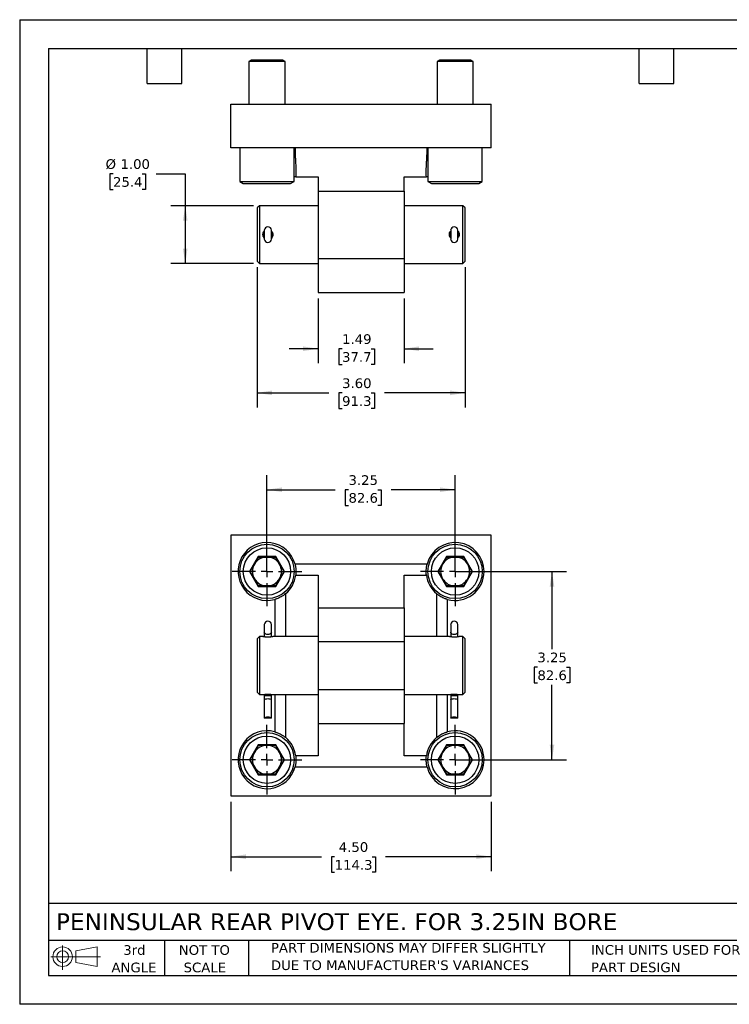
# Model space of a CAD drawing. Header units: inches. Extents: x 0 to 22, y 0 to 17.
# Tile 1 of 2: x 0 to 12.3, y 0 to 17. Entities that reach past the tile are written whole.
import ezdxf

# ---------------------------------------------------------------- set-up
doc = ezdxf.new("R2010")
doc.units = ezdxf.units.IN
doc.header["$LTSCALE"] = 2
doc.header["$MEASUREMENT"] = 0
doc.linetypes.add('SLD-Center', pattern=[0.75, 0.6, -0.05, 0.05, -0.05])
doc.linetypes.add('SLD-Solid', pattern=[0])
doc.layers.add('CENTER', color=40, linetype='SLD-Center')
doc.layers.add('SLD-DEFPOINTS', color=7, linetype='Continuous')
doc.layers.add('DIMENSIONS', color=140, linetype='SLD-Solid', lineweight=25)
doc.layers.add('TEXT', color=140, linetype='SLD-Solid', lineweight=25)
doc.styles.add('SLDTEXTSTYLE0', font='VERDANA.TTF')
doc.dimstyles.new('SLDDIMSTYLE0', dxfattribs={"dimtxt": 0.169922, "dimasz": 0.26, "dimexe": 0, "dimexo": 0.0625, "dimgap": 0.04248, "dimtad": 0, "dimtih": 1, "dimtoh": 1, "dimrnd": 1e-09, "dimzin": 4, "dimdsep": 46, "dimtxsty": 'SLDTEXTSTYLE0', "dimsah": 1, "dimcen": 0.09, "dimadec": 0, "dimazin": 1, "dimtfac": 1, "dimtofl": 0, "dimtmove": 0, "dimatfit": 3, "dimfxl": 0, "dimfrac": 2, "dimtolj": 1, "dimtzin": 12, "dimarcsym": 0})
doc.dimstyles.new('SLDDIMSTYLE1', dxfattribs={"dimtxt": 0.169922, "dimasz": 0.26, "dimexe": 0, "dimexo": 0.0625, "dimgap": 0.04248, "dimtad": 0, "dimtih": 1, "dimtoh": 1, "dimrnd": 1e-09, "dimzin": 12, "dimdsep": 46, "dimtxsty": 'SLDTEXTSTYLE0', "dimsah": 1, "dimcen": 0.09, "dimadec": 0, "dimazin": 3, "dimtfac": 1, "dimtofl": 0, "dimtmove": 0, "dimatfit": 3, "dimfxl": 0, "dimfrac": 2, "dimtolj": 1, "dimtzin": 12, "dimarcsym": 0})
doc.dimstyles.new('SLDDIMSTYLE3', dxfattribs={"dimtxt": 0.169922, "dimasz": 0.26, "dimexe": 0, "dimexo": 0.0625, "dimgap": 0.04248, "dimtad": 0, "dimtih": 1, "dimtoh": 1, "dimrnd": 1e-09, "dimzin": 12, "dimdsep": 46, "dimtxsty": 'SLDTEXTSTYLE0', "dimsah": 1, "dimcen": 0.09, "dimadec": 0, "dimazin": 3, "dimtfac": 1, "dimtmove": 0, "dimatfit": 0, "dimfxl": 0, "dimfrac": 2, "dimtolj": 1, "dimtzin": 12, "dimarcsym": 0})

# ---------------------------------------------------------------- blocks, each defined once
blk = doc.blocks.new('Block11')
at = {"color": 7, "linetype": 'SLD-Solid', "lineweight": 18}
for p, q in [((0.204, 0.418), (0.204, 0)), ((0.431, 0.328), (0.801, 0.396)), ((0.801, 0.396), (0.801, 0.058)), ((0, 0.227), (0.856, 0.227)), ((0.431, 0.126), (0.431, 0.328)), ((0.431, 0.126), (0.801, 0.058))]:
    blk.add_line(p, q, dxfattribs=at)
for radius in [0.169, 0.101]:
    blk.add_circle((0.204, 0.227), radius, dxfattribs=at)
blk = doc.blocks.new('Block12')
at = {"layer": 'SLD-DEFPOINTS'}
blk.add_blockref('Block11', (0, 0), dxfattribs=at)
blk = doc.blocks.new('SW_NOTE_0_2')
at = {"layer": 'TEXT', "color": 0, "char_height": 0.16667, "attachment_point": 1, "style": 'SLDTEXTSTYLE0'}
for s, insert in [('PART DIMENSIONS MAY DIFFER SLIGHTLY ', (0, 0.212)), ("DUE TO MANUFACTURER'S VARIANCES", (0, -0.089))]:
    blk.add_mtext(s, dxfattribs=dict(at, insert=insert))
blk = doc.blocks.new('SW_NOTE_0_3')
at = {"layer": 'TEXT', "color": 0, "char_height": 0.1667, "attachment_point": 2, "style": 'SLDTEXTSTYLE0'}
for s, insert in [('NOT TO', (0.414, 0.212)), ('SCALE', (0.422, -0.089))]:
    blk.add_mtext(s, dxfattribs=dict(at, insert=insert))
blk = doc.blocks.new('SW_NOTE_0_4')
at = {"layer": 'TEXT', "color": 0, "char_height": 0.1667, "attachment_point": 2, "style": 'SLDTEXTSTYLE0'}
for s, insert in [('3rd', (0.182, 0.212)), ('ANGLE', (0.175, -0.089))]:
    blk.add_mtext(s, dxfattribs=dict(at, insert=insert))
blk = doc.blocks.new('SW_NOTE_0_5')
at = {"layer": 'TEXT', "color": 0, "char_height": 0.16667, "attachment_point": 1, "style": 'SLDTEXTSTYLE0'}
for s, insert in [('INCH UNITS USED FOR ', (0, 0.212)), ('PART DESIGN', (0, -0.089))]:
    blk.add_mtext(s, dxfattribs=dict(at, insert=insert))
blk = doc.blocks.new('_D')
at = {"layer": 'DIMENSIONS'}
for p, q in [((3.647, 3.498), (3.647, 2.299)), ((8.147, 3.498), (8.147, 2.299)), ((3.647, 2.549), (5.211, 2.549)), ((5.441, 2.549), (5.384, 2.549)), ((5.384, 2.549), (5.384, 2.279)), ((6.088, 2.549), (6.145, 2.549)), ((6.145, 2.549), (6.145, 2.279)), ((8.147, 2.549), (6.318, 2.549)), ((5.384, 2.279), (5.441, 2.279)), ((6.145, 2.279), (6.088, 2.279))]:
    blk.add_line(p, q, dxfattribs=at)
for points in [[(3.647, 2.549), (3.907, 2.509), (3.907, 2.589)], [(8.147, 2.549), (7.887, 2.589), (7.887, 2.509)]]:
    blk.add_solid(points, dxfattribs=at)
at = {"layer": 'DIMENSIONS', "char_height": 0.1667, "attachment_point": 1, "style": 'SLDTEXTSTYLE0'}
for s, insert in [('4.50', (5.512, 2.799)), ('114.3', (5.441, 2.491))]:
    blk.add_mtext(s, dxfattribs=dict(at, insert=insert))
blk = doc.blocks.new('_D_1')
at = {"layer": 'DIMENSIONS'}
for p, q in [((4.272, 7.573), (4.272, 9.135)), ((7.522, 7.573), (7.522, 9.135)), ((4.272, 8.885), (5.449, 8.885)), ((5.68, 8.885), (5.622, 8.885)), ((5.622, 8.885), (5.622, 8.615)), ((6.184, 8.885), (6.242, 8.885)), ((6.242, 8.885), (6.242, 8.615)), ((7.522, 8.885), (6.415, 8.885)), ((5.622, 8.615), (5.68, 8.615)), ((6.242, 8.615), (6.184, 8.615))]:
    blk.add_line(p, q, dxfattribs=at)
for points in [[(4.272, 8.885), (4.532, 8.845), (4.532, 8.925)], [(7.522, 8.885), (7.262, 8.925), (7.262, 8.845)]]:
    blk.add_solid(points, dxfattribs=at)
at = {"layer": 'DIMENSIONS', "char_height": 0.1667, "attachment_point": 1, "style": 'SLDTEXTSTYLE0'}
for s, insert in [('3.25', (5.68, 9.135)), ('82.6', (5.68, 8.827))]:
    blk.add_mtext(s, dxfattribs=dict(at, insert=insert))
blk = doc.blocks.new('_D_2')
at = {"layer": 'DIMENSIONS'}
for p, q in [((7.622, 7.473), (9.445, 7.473)), ((9.195, 7.473), (9.195, 6.132)), ((8.943, 5.824), (8.886, 5.824)), ((8.886, 5.824), (8.886, 5.553)), ((9.448, 5.824), (9.505, 5.824)), ((9.505, 5.824), (9.505, 5.553)), ((8.886, 5.553), (8.943, 5.553)), ((9.195, 4.223), (9.195, 5.515)), ((9.505, 5.553), (9.448, 5.553)), ((7.622, 4.223), (9.445, 4.223))]:
    blk.add_line(p, q, dxfattribs=at)
for points in [[(9.195, 7.473), (9.155, 7.213), (9.235, 7.213)], [(9.195, 4.223), (9.235, 4.483), (9.155, 4.483)]]:
    blk.add_solid(points, dxfattribs=at)
at = {"layer": 'DIMENSIONS', "char_height": 0.1667, "attachment_point": 1, "style": 'SLDTEXTSTYLE0'}
for s, insert in [('3.25', (8.943, 6.073)), ('82.6', (8.943, 5.765))]:
    blk.add_mtext(s, dxfattribs=dict(at, insert=insert))
blk = doc.blocks.new('SW_CENTERMARKSYMBOL_0')
at = {"layer": 'CENTER', "color": 0}
for p, q in [((0, 0.2), (0, 0.6)), ((-0.2, 0), (-0.6, 0)), ((0, 0), (-0.1, 0)), ((0, 0), (0, 0.1)), ((0, 0), (0, -0.1)), ((0, 0), (0.1, 0)), ((0.2, 0), (0.6, 0)), ((0, -0.2), (0, -0.6))]:
    blk.add_line(p, q, dxfattribs=at)
blk = doc.blocks.new('SW_CENTERMARKSYMBOL_1')
at = {"layer": 'CENTER', "color": 0}
for p, q in [((0, 0.2), (0, 0.6)), ((-0.2, 0), (-0.6, 0)), ((0, 0), (-0.1, 0)), ((0, 0), (0, 0.1)), ((0, 0), (0, -0.1)), ((0, 0), (0.1, 0)), ((0.2, 0), (0.6, 0)), ((0, -0.2), (0, -0.6))]:
    blk.add_line(p, q, dxfattribs=at)
blk = doc.blocks.new('SW_CENTERMARKSYMBOL_2')
at = {"layer": 'CENTER', "color": 0}
for p, q in [((0, 0.2), (0, 0.6)), ((-0.2, 0), (-0.6, 0)), ((0, 0), (-0.1, 0)), ((0, 0), (0, 0.1)), ((0, 0), (0, -0.1)), ((0, 0), (0.1, 0)), ((0.2, 0), (0.6, 0)), ((0, -0.2), (0, -0.6))]:
    blk.add_line(p, q, dxfattribs=at)
blk = doc.blocks.new('SW_CENTERMARKSYMBOL_3')
at = {"layer": 'CENTER', "color": 0}
for p, q in [((0, 0.2), (0, 0.6)), ((-0.2, 0), (-0.6, 0)), ((0, 0), (-0.1, 0)), ((0, 0), (0, 0.1)), ((0, 0), (0, -0.1)), ((0, 0), (0.1, 0)), ((0.2, 0), (0.6, 0)), ((0, -0.2), (0, -0.6))]:
    blk.add_line(p, q, dxfattribs=at)
blk = doc.blocks.new('_D_7')
at = {"layer": 'DIMENSIONS'}
for p, q in [((5.155, 12.189), (5.155, 11.069)), ((6.64, 12.189), (6.64, 11.069)), ((5.155, 11.319), (4.655, 11.319)), ((5.569, 11.319), (5.512, 11.319)), ((5.512, 11.319), (5.512, 11.049)), ((6.074, 11.319), (6.131, 11.319)), ((6.131, 11.319), (6.131, 11.049)), ((6.64, 11.319), (7.14, 11.319)), ((5.512, 11.049), (5.569, 11.049)), ((6.131, 11.049), (6.074, 11.049))]:
    blk.add_line(p, q, dxfattribs=at)
for points in [[(5.155, 11.319), (4.895, 11.359), (4.895, 11.279)], [(6.64, 11.319), (6.9, 11.279), (6.9, 11.359)]]:
    blk.add_solid(points, dxfattribs=at)
at = {"layer": 'DIMENSIONS', "char_height": 0.1667, "attachment_point": 1, "style": 'SLDTEXTSTYLE0'}
for s, insert in [('1.49', (5.569, 11.569)), ('37.7', (5.569, 11.26))]:
    blk.add_mtext(s, dxfattribs=dict(at, insert=insert))
blk = doc.blocks.new('_D_8')
at = {"layer": 'DIMENSIONS'}
for p, q in [((4.1, 12.729), (4.1, 10.307)), ((7.695, 12.729), (7.695, 10.307)), ((4.1, 10.557), (5.339, 10.557)), ((5.569, 10.557), (5.512, 10.557)), ((5.512, 10.557), (5.512, 10.287)), ((6.074, 10.557), (6.131, 10.557)), ((6.131, 10.557), (6.131, 10.287)), ((7.695, 10.557), (6.304, 10.557)), ((5.512, 10.287), (5.569, 10.287)), ((6.131, 10.287), (6.074, 10.287))]:
    blk.add_line(p, q, dxfattribs=at)
for points in [[(4.1, 10.557), (4.36, 10.517), (4.36, 10.597)], [(7.695, 10.557), (7.435, 10.597), (7.435, 10.517)]]:
    blk.add_solid(points, dxfattribs=at)
at = {"layer": 'DIMENSIONS', "char_height": 0.1667, "attachment_point": 1, "style": 'SLDTEXTSTYLE0'}
for s, insert in [('3.60', (5.569, 10.807)), ('91.3', (5.569, 10.499))]:
    blk.add_mtext(s, dxfattribs=dict(at, insert=insert))
blk = doc.blocks.new('_D_9')
at = {"layer": 'DIMENSIONS'}
for p, q in [((1.613, 14.341), (1.555, 14.341)), ((1.555, 14.341), (1.555, 14.071)), ((2.117, 14.341), (2.175, 14.341)), ((2.175, 14.341), (2.175, 14.071)), ((2.36, 14.341), (2.86, 14.341)), ((2.86, 14.341), (2.86, 13.789)), ((1.555, 14.071), (1.613, 14.071)), ((2.175, 14.071), (2.117, 14.071)), ((4.04, 13.789), (2.61, 13.789)), ((2.86, 13.789), (2.86, 12.789)), ((4.04, 12.789), (2.61, 12.789))]:
    blk.add_line(p, q, dxfattribs=at)
for points in [[(2.86, 13.789), (2.82, 13.529), (2.9, 13.529)], [(2.86, 12.789), (2.9, 13.049), (2.82, 13.049)]]:
    blk.add_solid(points, dxfattribs=at)
at = {"layer": 'DIMENSIONS', "char_height": 0.1667, "attachment_point": 1, "style": 'SLDTEXTSTYLE0'}
for s, insert in [('%%c', (1.484, 14.591)), ('1.00', (1.741, 14.591)), ('25.4', (1.613, 14.282))]:
    blk.add_mtext(s, dxfattribs=dict(at, insert=insert))

msp = doc.modelspace()

# ---------------------------------------------------------------- linework, layer by layer
at = {"color": 7, "linetype": 'SLD-Solid'}
for p, q in [((0, 17), (0, 0)), ((0, 17), (22, 17)), ((22, 0), (0, 0))]:
    msp.add_line(p, q, dxfattribs=at)
for p, q in [((4, 16.299), (3.96, 16.276)), ((3.96, 16.276), (3.96, 15.539)), ((4.584, 16.276), (3.96, 16.276)), ((4.544, 16.299), (4, 16.299)), ((4.584, 16.276), (4.544, 16.299)), ((4.584, 15.539), (4.584, 16.276)), ((7.25, 16.299), (7.21, 16.276)), ((7.21, 16.276), (7.21, 15.539)), ((7.834, 16.276), (7.21, 16.276)), ((7.794, 16.299), (7.25, 16.299)), ((7.834, 16.276), (7.794, 16.299)), ((7.834, 15.539), (7.834, 16.276)), ((3.647, 15.539), (8.147, 15.539)), ((3.647, 14.789), (3.647, 15.539)), ((8.147, 14.789), (8.147, 15.539)), ((8.147, 14.789), (3.647, 14.789)), ((3.803, 14.789), (3.803, 14.209)), ((4.741, 14.209), (4.741, 14.789)), ((7.053, 14.789), (7.053, 14.209)), ((7.991, 14.209), (7.991, 14.789)), ((4.768, 14.289), (4.741, 14.289)), ((4.768, 14.289), (5.155, 14.289)), ((5.155, 14.289), (5.155, 14.039)), ((6.64, 14.289), (7.027, 14.289)), ((6.64, 14.039), (6.64, 14.289)), ((7.053, 14.289), (7.027, 14.289)), ((3.803, 14.209), (3.863, 14.174)), ((3.803, 14.209), (4.741, 14.209)), ((3.863, 14.174), (4.681, 14.174)), ((4.681, 14.174), (4.741, 14.209)), ((7.053, 14.209), (7.113, 14.174)), ((7.053, 14.209), (7.991, 14.209)), ((7.113, 14.174), (7.931, 14.174)), ((7.931, 14.174), (7.991, 14.209)), ((5.155, 14.039), (6.64, 14.039)), ((5.155, 14.039), (5.155, 12.875)), ((6.64, 14.039), (6.64, 12.875)), ((4.14, 13.789), (4.1, 13.749)), ((5.155, 13.789), (4.14, 13.789)), ((4.14, 13.789), (4.14, 12.789)), ((7.655, 13.789), (6.64, 13.789)), ((7.695, 13.749), (7.655, 13.789)), ((7.655, 12.789), (7.655, 13.789)), ((4.1, 13.749), (4.1, 12.829)), ((7.695, 12.829), (7.695, 13.749)), ((4.226, 13.367), (4.226, 13.211)), ((4.35, 13.211), (4.35, 13.367)), ((7.445, 13.367), (7.445, 13.211)), ((7.569, 13.211), (7.569, 13.367)), ((4.1, 12.829), (4.14, 12.789)), ((4.14, 12.789), (5.155, 12.789)), ((5.155, 12.875), (6.64, 12.875)), ((5.155, 12.875), (5.155, 12.289)), ((6.64, 12.875), (6.64, 12.289)), ((6.64, 12.789), (7.655, 12.789)), ((7.655, 12.789), (7.695, 12.829)), ((5.155, 12.289), (6.64, 12.289)), ((3.647, 8.098), (3.647, 3.598)), ((8.147, 8.098), (3.647, 8.098)), ((8.147, 3.598), (8.147, 8.098)), ((4.122, 7.733), (3.972, 7.473)), ((3.984, 7.473), (4.128, 7.723)), ((4.422, 7.733), (4.122, 7.733)), ((4.128, 7.723), (4.122, 7.733)), ((4.128, 7.723), (4.417, 7.723)), ((4.417, 7.723), (4.422, 7.733)), ((4.417, 7.723), (4.561, 7.473)), ((4.573, 7.473), (4.422, 7.733)), ((7.372, 7.733), (7.222, 7.473)), ((7.234, 7.473), (7.378, 7.723)), ((7.672, 7.733), (7.372, 7.733)), ((7.378, 7.723), (7.372, 7.733)), ((7.378, 7.723), (7.667, 7.723)), ((7.667, 7.723), (7.672, 7.733)), ((7.667, 7.723), (7.811, 7.473)), ((7.823, 7.473), (7.672, 7.733)), ((7.038, 7.598), (4.756, 7.598)), ((3.972, 7.473), (4.122, 7.213)), ((3.984, 7.473), (3.972, 7.473)), ((4.128, 7.223), (3.984, 7.473)), ((4.561, 7.473), (4.417, 7.223)), ((4.422, 7.213), (4.573, 7.473)), ((4.561, 7.473), (4.573, 7.473)), ((4.768, 7.407), (5.155, 7.407)), ((5.155, 7.407), (5.155, 6.848)), ((6.64, 7.407), (7.027, 7.407)), ((6.64, 6.848), (6.64, 7.407)), ((7.222, 7.473), (7.372, 7.213)), ((7.234, 7.473), (7.222, 7.473)), ((7.378, 7.223), (7.234, 7.473)), ((7.811, 7.473), (7.667, 7.223)), ((7.672, 7.213), (7.823, 7.473)), ((7.811, 7.473), (7.823, 7.473)), ((4.122, 7.213), (4.128, 7.223)), ((4.122, 7.213), (4.422, 7.213)), ((4.417, 7.223), (4.128, 7.223)), ((4.417, 7.223), (4.422, 7.213)), ((7.372, 7.213), (7.378, 7.223)), ((7.372, 7.213), (7.672, 7.213)), ((7.667, 7.223), (7.378, 7.223)), ((7.667, 7.223), (7.672, 7.213)), ((4.405, 6.991), (4.405, 6.348)), ((4.596, 6.348), (4.596, 7.092)), ((7.199, 7.092), (7.199, 6.348)), ((7.39, 6.348), (7.39, 6.991)), ((5.155, 6.848), (5.155, 6.262)), ((5.155, 6.848), (6.64, 6.848)), ((6.64, 6.848), (6.64, 6.262)), ((4.226, 6.556), (4.226, 6.424)), ((4.35, 6.424), (4.35, 6.556)), ((7.445, 6.556), (7.445, 6.424)), ((7.569, 6.424), (7.569, 6.556)), ((4.14, 6.348), (4.1, 6.308)), ((4.1, 6.308), (4.1, 5.388)), ((4.203, 6.348), (4.14, 6.348)), ((4.14, 6.348), (4.14, 5.348)), ((4.226, 6.424), (4.226, 6.345)), ((4.35, 6.345), (4.35, 6.424)), ((5.155, 6.348), (4.373, 6.348)), ((7.423, 6.348), (6.64, 6.348)), ((7.445, 6.424), (7.445, 6.345)), ((7.569, 6.345), (7.569, 6.424)), ((7.655, 6.348), (7.59, 6.348)), ((7.695, 6.308), (7.655, 6.348)), ((7.655, 5.348), (7.655, 6.348)), ((7.695, 5.848), (7.695, 6.308)), ((5.155, 6.262), (6.64, 6.262)), ((5.155, 6.262), (5.155, 5.434)), ((6.64, 6.262), (6.64, 5.434)), ((7.695, 5.388), (7.695, 5.848)), ((4.1, 5.388), (4.14, 5.348)), ((4.14, 5.348), (4.203, 5.348)), ((4.203, 5.348), (4.209, 5.349)), ((4.204, 5.348), (4.207, 5.348)), ((4.226, 5.351), (4.226, 5.333)), ((4.226, 5.333), (4.226, 5.259)), ((4.226, 5.333), (4.35, 5.333)), ((4.35, 5.333), (4.35, 5.351)), ((4.35, 5.259), (4.35, 5.333)), ((4.373, 5.348), (5.155, 5.348)), ((4.405, 5.348), (4.405, 4.705)), ((4.596, 4.604), (4.596, 5.348)), ((5.155, 5.434), (6.64, 5.434)), ((5.155, 5.434), (5.155, 4.848)), ((6.64, 5.434), (6.64, 4.848)), ((6.64, 5.348), (7.423, 5.348)), ((7.199, 5.348), (7.199, 4.604)), ((7.39, 4.705), (7.39, 5.348)), ((7.423, 5.348), (7.423, 5.348)), ((7.428, 5.349), (7.429, 5.349)), ((7.445, 5.351), (7.445, 5.333)), ((7.445, 5.333), (7.445, 5.259)), ((7.445, 5.333), (7.569, 5.333)), ((7.569, 5.333), (7.569, 5.351)), ((7.569, 5.259), (7.569, 5.333)), ((7.586, 5.349), (7.585, 5.349)), ((7.589, 5.348), (7.59, 5.348)), ((7.59, 5.348), (7.655, 5.348)), ((7.655, 5.348), (7.695, 5.388)), ((4.226, 5.259), (4.226, 4.942)), ((4.35, 4.942), (4.35, 5.259)), ((7.445, 5.259), (7.445, 4.942)), ((7.569, 4.942), (7.569, 5.259)), ((4.35, 4.942), (4.226, 4.942)), ((7.569, 4.942), (7.445, 4.942)), ((5.155, 4.848), (5.155, 4.289)), ((5.155, 4.848), (6.64, 4.848)), ((6.64, 4.289), (6.64, 4.848)), ((4.122, 4.483), (3.972, 4.223)), ((3.984, 4.223), (4.128, 4.473)), ((4.128, 4.473), (4.122, 4.483)), ((4.422, 4.483), (4.122, 4.483)), ((4.128, 4.473), (4.417, 4.473)), ((4.417, 4.473), (4.422, 4.483)), ((4.417, 4.473), (4.561, 4.223)), ((4.573, 4.223), (4.422, 4.483)), ((7.372, 4.483), (7.222, 4.223)), ((7.234, 4.223), (7.378, 4.473)), ((7.672, 4.483), (7.372, 4.483)), ((7.378, 4.473), (7.372, 4.483)), ((7.378, 4.473), (7.667, 4.473)), ((7.667, 4.473), (7.672, 4.483)), ((7.667, 4.473), (7.811, 4.223)), ((7.823, 4.223), (7.672, 4.483)), ((5.155, 4.289), (4.768, 4.289)), ((7.027, 4.289), (6.64, 4.289)), ((3.972, 4.223), (4.122, 3.963)), ((3.984, 4.223), (3.972, 4.223)), ((4.128, 3.973), (3.984, 4.223)), ((4.561, 4.223), (4.417, 3.973)), ((4.422, 3.963), (4.573, 4.223)), ((4.561, 4.223), (4.573, 4.223)), ((4.756, 4.098), (7.038, 4.098)), ((7.222, 4.223), (7.372, 3.963)), ((7.234, 4.223), (7.222, 4.223)), ((7.378, 3.973), (7.234, 4.223)), ((7.811, 4.223), (7.667, 3.973)), ((7.672, 3.963), (7.823, 4.223)), ((7.811, 4.223), (7.823, 4.223)), ((4.122, 3.963), (4.128, 3.973)), ((4.122, 3.963), (4.422, 3.963)), ((4.417, 3.973), (4.128, 3.973)), ((4.417, 3.973), (4.422, 3.963)), ((7.372, 3.963), (7.378, 3.973)), ((7.372, 3.963), (7.672, 3.963)), ((7.667, 3.973), (7.378, 3.973)), ((7.667, 3.973), (7.672, 3.963)), ((3.647, 3.598), (8.147, 3.598))]:
    msp.add_line(p, q)
at = {"flags": 128}
for points in [[(4.35, 6.424), (4.346, 6.412), (4.337, 6.4), (4.323, 6.392), (4.306, 6.386), (4.288, 6.384), (4.269, 6.386), (4.253, 6.392), (4.239, 6.4), (4.23, 6.412), (4.226, 6.424)], [(4.288, 6.34), (4.288, 6.34), (4.288, 6.34)], [(7.569, 6.424), (7.565, 6.412), (7.556, 6.4), (7.542, 6.392), (7.525, 6.386), (7.507, 6.384), (7.488, 6.386), (7.472, 6.392), (7.458, 6.4), (7.449, 6.412), (7.445, 6.424)], [(7.527, 6.34), (7.526, 6.341), (7.526, 6.341)], [(4.203, 5.348), (4.206, 5.348), (4.207, 5.348)], [(4.226, 5.259), (4.23, 5.265), (4.239, 5.27), (4.253, 5.274), (4.269, 5.277), (4.288, 5.278), (4.306, 5.277), (4.323, 5.274), (4.337, 5.27), (4.346, 5.265), (4.35, 5.259)], [(4.369, 5.348), (4.37, 5.348), (4.373, 5.348)], [(7.445, 5.259), (7.449, 5.265), (7.458, 5.27), (7.472, 5.274), (7.488, 5.277), (7.507, 5.278), (7.525, 5.277), (7.542, 5.274), (7.556, 5.27), (7.565, 5.265), (7.569, 5.259)], [(7.585, 5.349), (7.587, 5.348), (7.589, 5.348)], [(4.226, 4.942), (4.23, 4.949), (4.239, 4.954), (4.253, 4.958), (4.269, 4.961), (4.288, 4.962), (4.306, 4.961), (4.323, 4.958), (4.337, 4.954), (4.346, 4.949), (4.35, 4.942)], [(7.445, 4.942), (7.449, 4.949), (7.458, 4.954), (7.472, 4.958), (7.488, 4.961), (7.507, 4.962), (7.525, 4.961), (7.542, 4.958), (7.556, 4.954), (7.565, 4.949), (7.569, 4.942)]]:
    msp.add_lwpolyline(points, dxfattribs=at)
for centre, radius in [((4.272, 7.473), 0.469), ((4.272, 7.473), 0.409), ((7.522, 7.473), 0.469), ((7.522, 7.473), 0.409), ((4.272, 4.223), 0.469), ((4.272, 4.223), 0.409), ((7.522, 4.223), 0.469), ((7.522, 4.223), 0.409)]:
    msp.add_circle(centre, radius)
for centre, radius, start, end in [((4.288, 13.362), 0.0625, 4.5886, 175.4114), ((7.507, 13.362), 0.0625, 4.5886, 175.4114), ((4.288, 13.216), 0.0625, 184.5886, 355.4114), ((7.507, 13.216), 0.0625, 184.5886, 355.4114), ((4.272, 7.473), 0.5, 14.4775, 285.367), ((7.522, 7.473), 0.5, 0, 165.5225), ((4.272, 7.473), 0.25, 90, 150), ((4.272, 7.473), 0.25, 30, 90), ((7.522, 7.473), 0.25, 90, 150), ((7.522, 7.473), 0.25, 30, 90), ((4.272, 7.473), 0.25, 150, 210), ((4.272, 7.473), 0.25, 330, 30), ((7.522, 7.473), 0.25, 150, 210), ((7.522, 7.473), 0.25, 330, 30), ((4.272, 7.473), 0.25, 210, 270), ((4.272, 7.473), 0.25, 270, 330), ((4.272, 7.473), 0.5, 310.3132, 352.4168), ((7.522, 7.473), 0.5, 187.5832, 229.6868), ((7.522, 7.473), 0.25, 210, 270), ((7.522, 7.473), 0.5, 254.633, 0), ((7.522, 7.473), 0.25, 270, 330), ((4.288, 6.551), 0.0625, 4.5886, 175.4114), ((7.507, 6.551), 0.0625, 4.5886, 175.4114), ((4.272, 4.223), 0.5, 74.633, 345.5225), ((4.272, 4.223), 0.5, 7.5832, 49.6868), ((7.522, 4.223), 0.5, 130.3132, 172.4168), ((7.522, 4.223), 0.5, 0, 105.367), ((4.272, 4.223), 0.25, 90, 150), ((4.272, 4.223), 0.25, 30, 90), ((7.522, 4.223), 0.25, 90, 150), ((7.522, 4.223), 0.25, 30, 90), ((4.272, 4.223), 0.25, 150, 210), ((4.272, 4.223), 0.25, 330, 30), ((7.522, 4.223), 0.25, 150, 210), ((7.522, 4.223), 0.25, 330, 30), ((4.272, 4.223), 0.25, 210, 270), ((4.272, 4.223), 0.25, 270, 330), ((7.522, 4.223), 0.5, 194.4775, 0), ((7.522, 4.223), 0.25, 210, 270), ((7.522, 4.223), 0.25, 270, 330)]:
    msp.add_arc(centre, radius, start, end)
for points, knots in [([(4.756, 14.789), (4.756, 14.743), (4.758, 14.698), (4.76, 14.631), (4.762, 14.609), (4.764, 14.565), (4.765, 14.543), (4.769, 14.479), (4.771, 14.438), (4.772, 14.38), (4.772, 14.361), (4.771, 14.324), (4.77, 14.306), (4.768, 14.289)], [0, 0, 0, 0, 0.25, 0.25, 0.375, 0.375, 0.5, 0.5, 0.75, 0.75, 0.875, 0.875, 1, 1, 1, 1]), ([(7.027, 14.289), (7.025, 14.306), (7.023, 14.324), (7.022, 14.361), (7.022, 14.38), (7.023, 14.439), (7.026, 14.479), (7.029, 14.543), (7.031, 14.564), (7.033, 14.608), (7.034, 14.631), (7.037, 14.698), (7.038, 14.743), (7.038, 14.789)], [0, 0, 0, 0, 0.125, 0.125, 0.25, 0.25, 0.5, 0.5, 0.625, 0.625, 0.75, 0.75, 1, 1, 1, 1]), ([(4.226, 13.23), (4.219, 13.239), (4.206, 13.256), (4.201, 13.289), (4.206, 13.323), (4.219, 13.34), (4.226, 13.348)], [0, 0, 0, 0, 0.238891, 0.501415, 0.763892, 1, 1, 1, 1]), ([(4.226, 13.259), (4.225, 13.26), (4.219, 13.269), (4.217, 13.289), (4.219, 13.31), (4.225, 13.318), (4.226, 13.32)], [0, 0, 0, 0, 0.068504, 0.500995, 0.933366, 1, 1, 1, 1]), ([(4.35, 13.348), (4.356, 13.34), (4.369, 13.322), (4.375, 13.289), (4.369, 13.256), (4.356, 13.239), (4.35, 13.23)], [0, 0, 0, 0, 0.238253, 0.500696, 0.76331, 1, 1, 1, 1]), ([(4.35, 13.32), (4.351, 13.318), (4.357, 13.31), (4.359, 13.289), (4.357, 13.269), (4.351, 13.26), (4.35, 13.259)], [0, 0, 0, 0, 0.067758, 0.500044, 0.932671, 1, 1, 1, 1]), ([(7.445, 13.232), (7.442, 13.234), (7.431, 13.243), (7.422, 13.269), (7.421, 13.302), (7.429, 13.331), (7.441, 13.343), (7.445, 13.346)], [0, 0, 0, 0, 0.0739395, 0.3404049, 0.6068153, 0.8732681, 1, 1, 1, 1]), ([(7.445, 13.258), (7.442, 13.265), (7.436, 13.281), (7.436, 13.303), (7.442, 13.314), (7.445, 13.319)], [0, 0, 0, 0, 0.381495, 0.781409, 1, 1, 1, 1]), ([(7.569, 13.347), (7.571, 13.345), (7.582, 13.335), (7.591, 13.31), (7.593, 13.276), (7.585, 13.248), (7.573, 13.236), (7.569, 13.232)], [0, 0, 0, 0, 0.0741381, 0.3403671, 0.6067585, 0.8734343, 1, 1, 1, 1]), ([(7.569, 13.321), (7.572, 13.313), (7.578, 13.298), (7.577, 13.276), (7.571, 13.264), (7.569, 13.26)], [0, 0, 0, 0, 0.38242, 0.782181, 1, 1, 1, 1]), ([(4.756, 7.598), (4.756, 7.598), (4.758, 7.594), (4.76, 7.581), (4.762, 7.576), (4.764, 7.564), (4.765, 7.557), (4.769, 7.532), (4.771, 7.512), (4.772, 7.477), (4.772, 7.464), (4.771, 7.437), (4.77, 7.422), (4.768, 7.407)], [0, 0, 0, 0, 0.25, 0.25, 0.375, 0.375, 0.5, 0.5, 0.75, 0.75, 0.875, 0.875, 1, 1, 1, 1]), ([(7.027, 7.407), (7.025, 7.422), (7.023, 7.437), (7.022, 7.464), (7.022, 7.477), (7.023, 7.512), (7.026, 7.532), (7.029, 7.556), (7.031, 7.564), (7.033, 7.576), (7.034, 7.581), (7.037, 7.594), (7.038, 7.598), (7.038, 7.598)], [0, 0, 0, 0, 0.125, 0.125, 0.25, 0.25, 0.5, 0.5, 0.625, 0.625, 0.75, 0.75, 1, 1, 1, 1]), ([(4.596, 7.092), (4.568, 7.068), (4.542, 7.051), (4.507, 7.031), (4.495, 7.025), (4.475, 7.015), (4.465, 7.011), (4.448, 7.005), (4.441, 7.002), (4.428, 6.998), (4.422, 6.996), (4.409, 6.992), (4.405, 6.991), (4.405, 6.991)], [0, 0, 0, 0, 0.25, 0.25, 0.375, 0.375, 0.5, 0.5, 0.625, 0.625, 0.75, 0.75, 1, 1, 1, 1]), ([(7.39, 6.991), (7.39, 6.991), (7.385, 6.992), (7.372, 6.996), (7.367, 6.997), (7.354, 7.002), (7.347, 7.005), (7.321, 7.015), (7.301, 7.024), (7.265, 7.044), (7.252, 7.052), (7.226, 7.07), (7.213, 7.08), (7.199, 7.092)], [0, 0, 0, 0, 0.25, 0.25, 0.375, 0.375, 0.5, 0.5, 0.75, 0.75, 0.875, 0.875, 1, 1, 1, 1]), ([(4.208, 6.347), (4.207, 6.347), (4.205, 6.348), (4.204, 6.348), (4.203, 6.348)], [0, 0, 0, 0, 0.429869, 1, 1, 1, 1]), ([(4.288, 6.34), (4.282, 6.34), (4.271, 6.34), (4.249, 6.341), (4.226, 6.344), (4.207, 6.347), (4.204, 6.348), (4.203, 6.348)], [0, 0, 0, 0, 0.125326, 0.251171, 0.501207, 0.751262, 1, 1, 1, 1]), ([(4.288, 6.34), (4.282, 6.34), (4.272, 6.34), (4.252, 6.341), (4.232, 6.343), (4.223, 6.345), (4.22, 6.345)], [0, 0, 0, 0, 0.188974, 0.377003, 0.754016, 1, 1, 1, 1]), ([(4.373, 6.348), (4.373, 6.348), (4.375, 6.348), (4.368, 6.347), (4.35, 6.344), (4.326, 6.341), (4.305, 6.34), (4.293, 6.34), (4.288, 6.34)], [0, 0, 0, 0, 0.000486, 0.25003, 0.499778, 0.749292, 0.874894, 1, 1, 1, 1]), ([(4.356, 6.345), (4.352, 6.345), (4.344, 6.343), (4.324, 6.341), (4.304, 6.34), (4.293, 6.34), (4.288, 6.34)], [0, 0, 0, 0, 0.250046, 0.624987, 0.811994, 1, 1, 1, 1]), ([(7.43, 6.346), (7.428, 6.347), (7.425, 6.347), (7.424, 6.348), (7.423, 6.348)], [0, 0, 0, 0, 0.618467, 1, 1, 1, 1]), ([(7.527, 6.34), (7.522, 6.34), (7.51, 6.34), (7.493, 6.34), (7.477, 6.341), (7.457, 6.343), (7.436, 6.345), (7.422, 6.348), (7.423, 6.348), (7.423, 6.348)], [0, 0, 0, 0, 0.106105, 0.212103, 0.317818, 0.424317, 0.635461, 0.846464, 1, 1, 1, 1]), ([(7.526, 6.341), (7.52, 6.34), (7.507, 6.34), (7.487, 6.34), (7.47, 6.342), (7.461, 6.342), (7.457, 6.343)], [0, 0, 0, 0, 0.2698181, 0.5387993, 0.8077705, 1, 1, 1, 1]), ([(7.59, 6.348), (7.591, 6.348), (7.592, 6.348), (7.581, 6.346), (7.563, 6.343), (7.543, 6.341), (7.533, 6.341), (7.527, 6.34)], [0, 0, 0, 0, 0.116249, 0.410523, 0.704609, 0.852893, 1, 1, 1, 1]), ([(4.207, 5.348), (4.208, 5.349), (4.21, 5.349), (4.213, 5.349), (4.215, 5.35)], [0, 0, 0, 0, 0.536541, 1, 1, 1, 1]), ([(4.209, 5.349), (4.209, 5.349), (4.211, 5.349), (4.226, 5.352), (4.249, 5.354), (4.27, 5.355), (4.287, 5.356), (4.304, 5.355), (4.326, 5.354), (4.35, 5.352), (4.369, 5.349), (4.372, 5.348), (4.373, 5.348)], [0, 0, 0, 0, 0.001807, 0.144354, 0.286836, 0.358505, 0.429844, 0.501332, 0.572791, 0.715083, 0.857511, 1, 1, 1, 1]), ([(7.423, 5.348), (7.423, 5.348), (7.422, 5.348), (7.433, 5.35), (7.451, 5.352), (7.47, 5.354), (7.486, 5.355), (7.503, 5.356), (7.52, 5.355), (7.537, 5.355), (7.557, 5.353), (7.578, 5.35), (7.586, 5.349), (7.589, 5.348)], [0, 0, 0, 0, 0.002106, 0.144478, 0.286817, 0.358312, 0.429571, 0.501068, 0.572219, 0.643844, 0.715097, 0.857503, 1, 1, 1, 1]), ([(4.405, 4.705), (4.405, 4.705), (4.409, 4.704), (4.422, 4.7), (4.428, 4.698), (4.44, 4.694), (4.448, 4.691), (4.473, 4.681), (4.494, 4.672), (4.53, 4.652), (4.542, 4.644), (4.569, 4.626), (4.582, 4.616), (4.596, 4.604)], [0, 0, 0, 0, 0.25, 0.25, 0.375, 0.375, 0.5, 0.5, 0.75, 0.75, 0.875, 0.875, 1, 1, 1, 1]), ([(7.199, 4.604), (7.226, 4.627), (7.253, 4.645), (7.288, 4.665), (7.299, 4.67), (7.32, 4.68), (7.329, 4.684), (7.346, 4.691), (7.354, 4.694), (7.367, 4.698), (7.372, 4.7), (7.385, 4.704), (7.39, 4.705), (7.39, 4.705)], [0, 0, 0, 0, 0.25, 0.25, 0.375, 0.375, 0.5, 0.5, 0.625, 0.625, 0.75, 0.75, 1, 1, 1, 1]), ([(4.768, 4.289), (4.772, 4.258), (4.773, 4.231), (4.772, 4.196), (4.771, 4.185), (4.769, 4.165), (4.768, 4.156), (4.764, 4.131), (4.761, 4.119), (4.759, 4.106), (4.758, 4.103), (4.757, 4.099), (4.756, 4.098), (4.756, 4.098)], [0, 0, 0, 0, 0.25, 0.25, 0.375, 0.375, 0.5, 0.5, 0.75, 0.75, 0.875, 0.875, 1, 1, 1, 1]), ([(7.038, 4.098), (7.038, 4.098), (7.037, 4.102), (7.034, 4.114), (7.033, 4.119), (7.031, 4.132), (7.029, 4.139), (7.026, 4.163), (7.023, 4.183), (7.022, 4.219), (7.022, 4.232), (7.023, 4.259), (7.025, 4.274), (7.027, 4.289)], [0, 0, 0, 0, 0.25, 0.25, 0.375, 0.375, 0.5, 0.5, 0.75, 0.75, 0.875, 0.875, 1, 1, 1, 1])]:
    msp.add_open_spline(points, degree=3, knots=knots)
at = {"layer": 'TEXT'}
for p, q in [((0.5, 16.5), (21.5, 16.5)), ((0.5, 16.5), (0.5, 0.5)), ((2.2, 15.9), (2.2, 16.5)), ((2.8, 15.9), (2.8, 16.5)), ((10.7, 15.9), (10.7, 16.5)), ((11.3, 15.9), (11.3, 16.5)), ((2.2, 15.9), (2.8, 15.9)), ((10.7, 15.9), (11.3, 15.9)), ((21.5, 1.742), (0.5, 1.742)), ((21.5, 1.1), (0.5, 1.1)), ((2.5, 1.1), (2.5, 0.5)), ((3.954, 1.1), (3.954, 0.5)), ((9.5, 1.1), (9.5, 0.5)), ((0.5, 0.5), (21.5, 0.5))]:
    msp.add_line(p, q, dxfattribs=at)

# ---------------------------------------------------------------- block references
at = {"layer": 'CENTER'}
for name, p in [('SW_CENTERMARKSYMBOL_0', (4.272, 7.473)), ('SW_CENTERMARKSYMBOL_1', (7.522, 7.473)), ('SW_CENTERMARKSYMBOL_3', (4.272, 4.223)), ('SW_CENTERMARKSYMBOL_2', (7.522, 4.223))]:
    msp.add_blockref(name, p, dxfattribs=at)
at = {"layer": 'SLD-DEFPOINTS'}
msp.add_blockref('Block12', (0.538, 0.595), dxfattribs=at)
at = {"layer": 'TEXT'}
for name, p in [('SW_NOTE_0_4', (1.799, 0.809)), ('SW_NOTE_0_3', (2.776, 0.809)), ('SW_NOTE_0_2', (4.34, 0.848)), ('SW_NOTE_0_5', (9.868, 0.811))]:
    msp.add_blockref(name, p, dxfattribs=at)

# ---------------------------------------------------------------- texts
at = {"layer": 'TEXT', "insert": (0.627, 1.573), "char_height": 0.29167, "attachment_point": 1, "style": 'SLDTEXTSTYLE0'}
msp.add_mtext('PENINSULAR REAR PIVOT EYE. FOR 3.25IN BORE', dxfattribs=at)

# ---------------------------------------------------------------- dimensions: what is measured, and where the dimension line sits
at = {"layer": 'DIMENSIONS'}
dim = msp.add_linear_dim(base=(2.86, 12.789), p1=(4.14, 13.789), p2=(4.14, 12.789), angle=90, text='%%c<>', dimstyle='SLDDIMSTYLE0', dxfattribs=at)
dim.commit()
dim.dimension.update_dxf_attribs({"geometry": '_D_9', "text_midpoint": (2.86, 14.341), "dimtype": 160})
for base, p1, p2, dimstyle, picture, middle in [((7.694817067, 10.556952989), (4.099817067, 12.829236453), (7.694817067, 12.829236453), 'SLDDIMSTYLE0', '_D_8', (5.821354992, 10.556952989)), ((6.639817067, 11.318817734), (5.154817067, 12.289236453), (6.639817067, 12.289236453), 'SLDDIMSTYLE3', '_D_7', (5.821354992, 11.318817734)), ((7.522, 8.885), (4.272, 7.473), (7.522, 7.473), 'SLDDIMSTYLE1', '_D_1', (5.932, 8.885))]:
    dim = msp.add_linear_dim(base=base, p1=p1, p2=p2, dimstyle=dimstyle, dxfattribs=at)
    dim.commit()
    dim.dimension.update_dxf_attribs({"geometry": picture, "text_midpoint": middle, "dimtype": 160})
for base, p1, p2, angle, dimstyle, picture, middle in [((9.195, 4.223), (7.522, 7.473), (7.522, 4.223), 90, 'SLDDIMSTYLE1', '_D_2', (9.195, 5.824)), ((8.147, 2.549), (3.647, 3.598), (8.147, 3.598), 0, 'SLDDIMSTYLE0', '_D', (5.764, 2.549))]:
    dim = msp.add_linear_dim(base=base, p1=p1, p2=p2, angle=angle, dimstyle=dimstyle, dxfattribs=at)
    dim.commit()
    dim.dimension.update_dxf_attribs({"geometry": picture, "text_midpoint": middle, "dimtype": 160})

doc.saveas('drawing.dxf')
